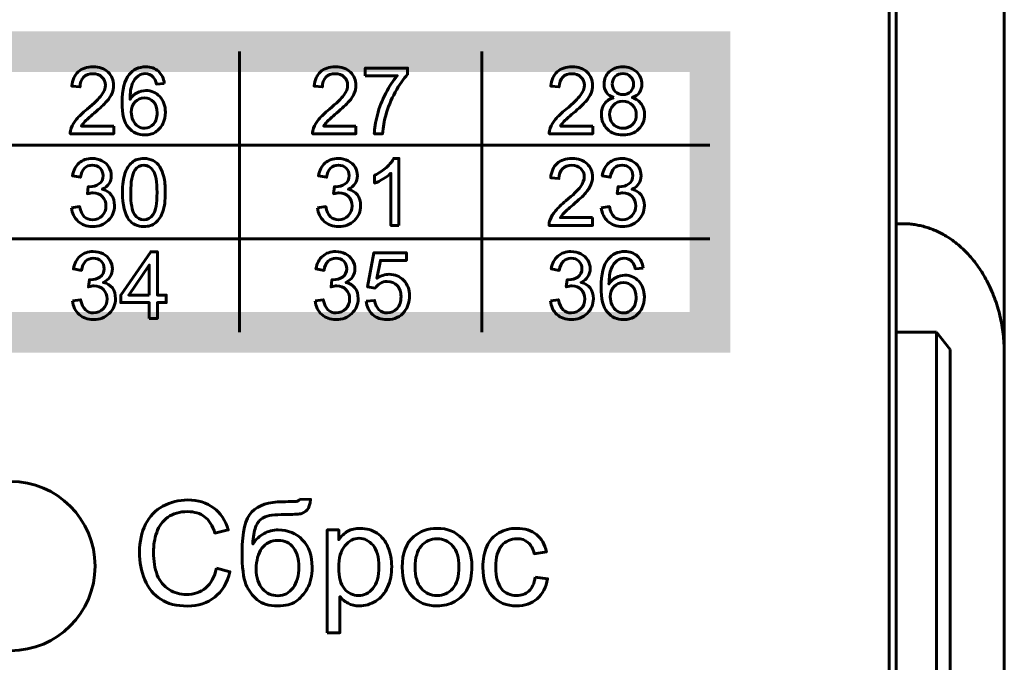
# Model space of a CAD drawing. Header units: millimetres. Extents: x -13 to 39, y -19 to 89.
# Tile 14 of 15: x 24 to 39, y 62 to 71. Entities that reach past the tile are written whole.
import ezdxf

# ---------------------------------------------------------------- set-up
doc = ezdxf.new("R2010")
doc.units = ezdxf.units.MM
doc.linetypes.add('K5LT_BASIC', pattern=[0])

msp = doc.modelspace()

# ---------------------------------------------------------------- linework, layer by layer
at = {"color": 150, "linetype": 'K5LT_BASIC', "lineweight": 60, "true_color": 0x0080ff}
for p, q in [((37.339, 73.038), (37.339, 68.158)), ((38.939, 72.593), (38.939, 66.238)), ((37.239, 49.238), (37.239, 71.638)), ((27.639, 66.554), (27.639, 70.701)), ((31.221, 70.701), (31.221, 66.554)), ((20.69, 69.319), (34.589, 69.319)), ((37.439, 68.158), (37.339, 68.158)), ((37.339, 68.158), (37.339, 66.558)), ((20.69, 67.936), (34.589, 67.936)), ((37.939, 66.558), (37.339, 66.558)), ((37.339, 49.238), (37.339, 66.558)), ((38.139, 66.302), (37.939, 66.558)), ((37.939, 66.558), (37.939, 46.338)), ((38.139, 46.03), (38.139, 66.302)), ((38.939, 61.118), (38.939, 66.238))]:
    msp.add_line(p, q, dxfattribs=at)
at = {"color": 150, "linetype": 'K5LT_BASIC', "true_color": 0x0080ff, "const_width": 0.6}
msp.add_lwpolyline([(20.69, 66.554), (34.589, 66.554), (34.589, 70.701), (20.69, 70.701)], close=True, dxfattribs=at)
at = {"color": 150, "linetype": 'K5LT_BASIC', "lineweight": 60, "true_color": 0x0080ff}
for points, knots in [([(25.779, 69.601), (25.779, 69.601), (25.779, 69.486), (25.779, 69.486), (25.137, 69.486), (25.137, 69.486), (25.136, 69.515), (25.141, 69.543), (25.151, 69.57), (25.167, 69.614), (25.194, 69.658), (25.23, 69.701), (25.266, 69.744), (25.318, 69.793), (25.386, 69.849), (25.491, 69.937), (25.562, 70.007), (25.599, 70.058), (25.637, 70.109), (25.656, 70.158), (25.656, 70.204), (25.656, 70.252), (25.639, 70.292), (25.605, 70.325), (25.571, 70.358), (25.527, 70.374), (25.472, 70.374), (25.415, 70.374), (25.369, 70.357), (25.334, 70.322), (25.3, 70.288), (25.282, 70.239), (25.282, 70.178), (25.282, 70.178), (25.16, 70.19), (25.16, 70.19), (25.168, 70.283), (25.2, 70.353), (25.255, 70.402), (25.309, 70.451), (25.383, 70.475), (25.475, 70.475), (25.568, 70.475), (25.642, 70.449), (25.696, 70.396), (25.75, 70.344), (25.778, 70.279), (25.778, 70.201), (25.778, 70.162), (25.77, 70.123), (25.754, 70.085), (25.738, 70.047), (25.711, 70.006), (25.675, 69.964), (25.638, 69.922), (25.576, 69.864), (25.491, 69.791), (25.42, 69.73), (25.373, 69.689), (25.353, 69.667), (25.333, 69.645), (25.316, 69.623), (25.303, 69.601), (25.303, 69.601), (25.779, 69.601), (25.779, 69.601)], [0, 0, 0, 0, 0.045455, 0.045455, 0.090909, 0.090909, 0.090909, 0.136364, 0.136364, 0.136364, 0.181818, 0.181818, 0.181818, 0.227273, 0.227273, 0.227273, 0.272727, 0.272727, 0.272727, 0.318182, 0.318182, 0.318182, 0.363636, 0.363636, 0.363636, 0.409091, 0.409091, 0.409091, 0.454545, 0.454545, 0.454545, 0.5, 0.5, 0.5, 0.545455, 0.545455, 0.545455, 0.590909, 0.590909, 0.590909, 0.636364, 0.636364, 0.636364, 0.681818, 0.681818, 0.681818, 0.727273, 0.727273, 0.727273, 0.772727, 0.772727, 0.772727, 0.818182, 0.818182, 0.818182, 0.863636, 0.863636, 0.863636, 0.909091, 0.909091, 0.909091, 0.954545, 0.954545, 0.954545, 1, 1, 1, 1]), ([(26.527, 70.23), (26.527, 70.23), (26.409, 70.22), (26.409, 70.22), (26.399, 70.268), (26.383, 70.302), (26.364, 70.324), (26.331, 70.359), (26.291, 70.376), (26.244, 70.376), (26.206, 70.376), (26.172, 70.365), (26.143, 70.343), (26.105, 70.316), (26.076, 70.275), (26.054, 70.222), (26.033, 70.169), (26.021, 70.093), (26.02, 69.994), (26.049, 70.039), (26.084, 70.072), (26.126, 70.093), (26.167, 70.115), (26.211, 70.125), (26.256, 70.125), (26.336, 70.125), (26.403, 70.096), (26.459, 70.036), (26.515, 69.977), (26.543, 69.9), (26.543, 69.806), (26.543, 69.744), (26.53, 69.687), (26.504, 69.634), (26.477, 69.58), (26.442, 69.54), (26.396, 69.512), (26.35, 69.483), (26.298, 69.469), (26.239, 69.469), (26.14, 69.469), (26.059, 69.506), (25.996, 69.58), (25.934, 69.654), (25.902, 69.777), (25.902, 69.947), (25.902, 70.137), (25.937, 70.276), (26.007, 70.362), (26.067, 70.437), (26.149, 70.475), (26.251, 70.475), (26.328, 70.475), (26.39, 70.453), (26.439, 70.41), (26.488, 70.366), (26.517, 70.307), (26.527, 70.23)], [0, 0, 0, 0, 0.052632, 0.052632, 0.052632, 0.105263, 0.105263, 0.105263, 0.157895, 0.157895, 0.157895, 0.210526, 0.210526, 0.210526, 0.263158, 0.263158, 0.263158, 0.315789, 0.315789, 0.315789, 0.368421, 0.368421, 0.368421, 0.421053, 0.421053, 0.421053, 0.473684, 0.473684, 0.473684, 0.526316, 0.526316, 0.526316, 0.578947, 0.578947, 0.578947, 0.631579, 0.631579, 0.631579, 0.684211, 0.684211, 0.684211, 0.736842, 0.736842, 0.736842, 0.789474, 0.789474, 0.789474, 0.842105, 0.842105, 0.842105, 0.894737, 0.894737, 0.894737, 0.947368, 0.947368, 0.947368, 1, 1, 1, 1]), ([(29.359, 69.601), (29.359, 69.601), (29.359, 69.486), (29.359, 69.486), (28.717, 69.486), (28.717, 69.486), (28.716, 69.515), (28.721, 69.543), (28.731, 69.57), (28.748, 69.614), (28.774, 69.658), (28.81, 69.701), (28.847, 69.744), (28.899, 69.793), (28.966, 69.849), (29.071, 69.937), (29.143, 70.007), (29.18, 70.058), (29.217, 70.109), (29.236, 70.158), (29.236, 70.204), (29.236, 70.252), (29.219, 70.292), (29.185, 70.325), (29.151, 70.358), (29.107, 70.374), (29.053, 70.374), (28.995, 70.374), (28.949, 70.357), (28.914, 70.322), (28.88, 70.288), (28.863, 70.239), (28.862, 70.178), (28.862, 70.178), (28.74, 70.19), (28.74, 70.19), (28.749, 70.283), (28.78, 70.353), (28.835, 70.402), (28.89, 70.451), (28.963, 70.475), (29.055, 70.475), (29.148, 70.475), (29.222, 70.449), (29.276, 70.396), (29.331, 70.344), (29.358, 70.279), (29.358, 70.201), (29.358, 70.162), (29.35, 70.123), (29.334, 70.085), (29.318, 70.047), (29.292, 70.006), (29.255, 69.964), (29.218, 69.922), (29.157, 69.864), (29.071, 69.791), (29, 69.73), (28.954, 69.689), (28.933, 69.667), (28.913, 69.645), (28.896, 69.623), (28.883, 69.601), (28.883, 69.601), (29.359, 69.601), (29.359, 69.601)], [0, 0, 0, 0, 0.045455, 0.045455, 0.090909, 0.090909, 0.090909, 0.136364, 0.136364, 0.136364, 0.181818, 0.181818, 0.181818, 0.227273, 0.227273, 0.227273, 0.272727, 0.272727, 0.272727, 0.318182, 0.318182, 0.318182, 0.363636, 0.363636, 0.363636, 0.409091, 0.409091, 0.409091, 0.454545, 0.454545, 0.454545, 0.5, 0.5, 0.5, 0.545455, 0.545455, 0.545455, 0.590909, 0.590909, 0.590909, 0.636364, 0.636364, 0.636364, 0.681818, 0.681818, 0.681818, 0.727273, 0.727273, 0.727273, 0.772727, 0.772727, 0.772727, 0.818182, 0.818182, 0.818182, 0.863636, 0.863636, 0.863636, 0.909091, 0.909091, 0.909091, 0.954545, 0.954545, 0.954545, 1, 1, 1, 1]), ([(29.495, 70.343), (29.495, 70.343), (29.495, 70.458), (29.495, 70.458), (30.122, 70.458), (30.122, 70.458), (30.122, 70.365), (30.122, 70.365), (30.061, 70.298), (29.999, 70.209), (29.939, 70.099), (29.878, 69.988), (29.831, 69.874), (29.798, 69.757), (29.774, 69.674), (29.759, 69.584), (29.752, 69.486), (29.752, 69.486), (29.63, 69.486), (29.63, 69.486), (29.632, 69.563), (29.647, 69.657), (29.675, 69.767), (29.704, 69.877), (29.745, 69.983), (29.798, 70.085), (29.852, 70.187), (29.909, 70.273), (29.969, 70.343), (29.969, 70.343), (29.495, 70.343), (29.495, 70.343)], [0, 0, 0, 0, 0.090909, 0.090909, 0.181818, 0.181818, 0.272727, 0.272727, 0.272727, 0.363636, 0.363636, 0.363636, 0.454545, 0.454545, 0.454545, 0.545455, 0.545455, 0.545455, 0.636364, 0.636364, 0.636364, 0.727273, 0.727273, 0.727273, 0.818182, 0.818182, 0.818182, 0.909091, 0.909091, 0.909091, 1, 1, 1, 1]), ([(32.857, 69.601), (32.857, 69.601), (32.857, 69.486), (32.857, 69.486), (32.215, 69.486), (32.215, 69.486), (32.214, 69.515), (32.219, 69.543), (32.229, 69.57), (32.246, 69.614), (32.272, 69.658), (32.309, 69.701), (32.345, 69.744), (32.397, 69.793), (32.464, 69.849), (32.569, 69.937), (32.641, 70.007), (32.678, 70.058), (32.715, 70.109), (32.734, 70.158), (32.734, 70.204), (32.734, 70.252), (32.717, 70.292), (32.683, 70.325), (32.649, 70.358), (32.605, 70.374), (32.551, 70.374), (32.493, 70.374), (32.447, 70.357), (32.413, 70.322), (32.378, 70.288), (32.361, 70.239), (32.36, 70.178), (32.36, 70.178), (32.238, 70.19), (32.238, 70.19), (32.247, 70.283), (32.278, 70.353), (32.333, 70.402), (32.388, 70.451), (32.461, 70.475), (32.554, 70.475), (32.647, 70.475), (32.72, 70.449), (32.775, 70.396), (32.829, 70.344), (32.856, 70.279), (32.856, 70.201), (32.856, 70.162), (32.848, 70.123), (32.832, 70.085), (32.816, 70.047), (32.79, 70.006), (32.753, 69.964), (32.716, 69.922), (32.655, 69.864), (32.57, 69.791), (32.498, 69.73), (32.452, 69.689), (32.432, 69.667), (32.411, 69.645), (32.395, 69.623), (32.381, 69.601), (32.381, 69.601), (32.857, 69.601), (32.857, 69.601)], [0, 0, 0, 0, 0.045455, 0.045455, 0.090909, 0.090909, 0.090909, 0.136364, 0.136364, 0.136364, 0.181818, 0.181818, 0.181818, 0.227273, 0.227273, 0.227273, 0.272727, 0.272727, 0.272727, 0.318182, 0.318182, 0.318182, 0.363636, 0.363636, 0.363636, 0.409091, 0.409091, 0.409091, 0.454545, 0.454545, 0.454545, 0.5, 0.5, 0.5, 0.545455, 0.545455, 0.545455, 0.590909, 0.590909, 0.590909, 0.636364, 0.636364, 0.636364, 0.681818, 0.681818, 0.681818, 0.727273, 0.727273, 0.727273, 0.772727, 0.772727, 0.772727, 0.818182, 0.818182, 0.818182, 0.863636, 0.863636, 0.863636, 0.909091, 0.909091, 0.909091, 0.954545, 0.954545, 0.954545, 1, 1, 1, 1]), ([(33.17, 70.02), (33.12, 70.038), (33.084, 70.064), (33.06, 70.098), (33.036, 70.133), (33.024, 70.173), (33.024, 70.221), (33.024, 70.293), (33.05, 70.353), (33.1, 70.401), (33.151, 70.45), (33.218, 70.475), (33.302, 70.475), (33.387, 70.475), (33.455, 70.45), (33.558, 70.35), (33.584, 70.289), (33.584, 70.217), (33.584, 70.172), (33.572, 70.132), (33.548, 70.098), (33.525, 70.064), (33.489, 70.038), (33.441, 70.02), (33.501, 70), (33.546, 69.968), (33.577, 69.924), (33.607, 69.881), (33.623, 69.828), (33.623, 69.767), (33.623, 69.683), (33.594, 69.612), (33.535, 69.555), (33.477, 69.498), (33.4, 69.469), (33.209, 69.469), (33.132, 69.498), (33.073, 69.555), (33.014, 69.613), (32.985, 69.685), (32.985, 69.771), (32.985, 69.835), (33.001, 69.888), (33.033, 69.931), (33.065, 69.975), (33.111, 70.004), (33.17, 70.02)], [0, 0, 0, 0, 0.0625, 0.0625, 0.0625, 0.125, 0.125, 0.125, 0.1875, 0.1875, 0.1875, 0.25, 0.25, 0.25, 0.3125, 0.3125, 0.375, 0.375, 0.375, 0.4375, 0.4375, 0.4375, 0.5, 0.5, 0.5, 0.5625, 0.5625, 0.5625, 0.625, 0.625, 0.625, 0.6875, 0.6875, 0.6875, 0.75, 0.75, 0.8125, 0.8125, 0.8125, 0.875, 0.875, 0.875, 0.9375, 0.9375, 0.9375, 1, 1, 1, 1]), ([(33.146, 70.225), (33.146, 70.178), (33.161, 70.14), (33.19, 70.111), (33.219, 70.081), (33.258, 70.066), (33.305, 70.066), (33.352, 70.066), (33.389, 70.081), (33.418, 70.11), (33.447, 70.14), (33.462, 70.176), (33.462, 70.218), (33.462, 70.263), (33.447, 70.3), (33.417, 70.33), (33.387, 70.361), (33.349, 70.376), (33.304, 70.376), (33.258, 70.376), (33.221, 70.361), (33.191, 70.331), (33.161, 70.302), (33.146, 70.266), (33.146, 70.225)], [0, 0, 0, 0, 0.125, 0.125, 0.125, 0.25, 0.25, 0.25, 0.375, 0.375, 0.375, 0.5, 0.5, 0.5, 0.625, 0.625, 0.625, 0.75, 0.75, 0.75, 0.875, 0.875, 0.875, 1, 1, 1, 1]), ([(26.039, 69.805), (26.039, 69.763), (26.048, 69.723), (26.083, 69.647), (26.107, 69.618), (26.138, 69.598), (26.169, 69.578), (26.202, 69.568), (26.237, 69.568), (26.288, 69.568), (26.331, 69.589), (26.367, 69.63), (26.403, 69.671), (26.421, 69.727), (26.421, 69.798), (26.421, 69.866), (26.403, 69.92), (26.368, 69.959), (26.333, 69.998), (26.287, 70.018), (26.233, 70.018), (26.179, 70.018), (26.133, 69.998), (26.095, 69.959), (26.058, 69.92), (26.039, 69.869), (26.039, 69.805)], [0, 0, 0, 0, 0.111111, 0.111111, 0.222222, 0.222222, 0.222222, 0.333333, 0.333333, 0.333333, 0.444444, 0.444444, 0.444444, 0.555556, 0.555556, 0.555556, 0.666667, 0.666667, 0.666667, 0.777778, 0.777778, 0.777778, 0.888889, 0.888889, 0.888889, 1, 1, 1, 1]), ([(33.107, 69.77), (33.107, 69.735), (33.115, 69.702), (33.131, 69.67), (33.146, 69.637), (33.17, 69.612), (33.202, 69.595), (33.234, 69.577), (33.269, 69.568), (33.305, 69.568), (33.362, 69.568), (33.409, 69.587), (33.446, 69.624), (33.483, 69.661), (33.501, 69.708), (33.501, 69.766), (33.501, 69.824), (33.482, 69.872), (33.444, 69.91), (33.407, 69.948), (33.359, 69.967), (33.301, 69.967), (33.245, 69.967), (33.198, 69.948), (33.162, 69.911), (33.125, 69.873), (33.107, 69.826), (33.107, 69.77)], [0, 0, 0, 0, 0.111111, 0.111111, 0.111111, 0.222222, 0.222222, 0.222222, 0.333333, 0.333333, 0.333333, 0.444444, 0.444444, 0.444444, 0.555556, 0.555556, 0.555556, 0.666667, 0.666667, 0.666667, 0.777778, 0.777778, 0.777778, 0.888889, 0.888889, 0.888889, 1, 1, 1, 1]), ([(25.156, 68.394), (25.156, 68.394), (25.275, 68.41), (25.275, 68.41), (25.289, 68.342), (25.312, 68.292), (25.345, 68.262), (25.377, 68.232), (25.417, 68.216), (25.465, 68.216), (25.522, 68.216), (25.569, 68.236), (25.608, 68.276), (25.646, 68.315), (25.665, 68.364), (25.665, 68.422), (25.665, 68.478), (25.647, 68.523), (25.611, 68.56), (25.576, 68.596), (25.53, 68.614), (25.475, 68.614), (25.453, 68.614), (25.425, 68.609), (25.391, 68.6), (25.391, 68.6), (25.404, 68.706), (25.404, 68.706), (25.412, 68.705), (25.419, 68.705), (25.423, 68.705), (25.474, 68.705), (25.52, 68.718), (25.561, 68.745), (25.602, 68.772), (25.622, 68.813), (25.622, 68.869), (25.622, 68.913), (25.607, 68.95), (25.548, 69.008), (25.51, 69.023), (25.463, 69.023), (25.416, 69.023), (25.378, 69.008), (25.347, 68.978), (25.316, 68.948), (25.296, 68.903), (25.287, 68.844), (25.287, 68.844), (25.168, 68.866), (25.168, 68.866), (25.183, 68.947), (25.216, 69.01), (25.267, 69.055), (25.319, 69.099), (25.383, 69.122), (25.46, 69.122), (25.513, 69.122), (25.562, 69.11), (25.606, 69.087), (25.651, 69.064), (25.685, 69.033), (25.708, 68.993), (25.732, 68.953), (25.744, 68.911), (25.744, 68.866), (25.744, 68.824), (25.732, 68.785), (25.71, 68.75), (25.688, 68.716), (25.654, 68.688), (25.61, 68.667), (25.667, 68.654), (25.712, 68.626), (25.744, 68.583), (25.775, 68.541), (25.791, 68.488), (25.791, 68.425), (25.791, 68.339), (25.76, 68.265), (25.699, 68.206), (25.637, 68.146), (25.559, 68.116), (25.464, 68.116), (25.379, 68.116), (25.308, 68.142), (25.252, 68.193), (25.196, 68.245), (25.164, 68.312), (25.156, 68.394)], [0, 0, 0, 0, 0.033333, 0.033333, 0.033333, 0.066667, 0.066667, 0.066667, 0.1, 0.1, 0.1, 0.133333, 0.133333, 0.133333, 0.166667, 0.166667, 0.166667, 0.2, 0.2, 0.2, 0.233333, 0.233333, 0.233333, 0.266667, 0.266667, 0.266667, 0.3, 0.3, 0.3, 0.333333, 0.333333, 0.333333, 0.366667, 0.366667, 0.366667, 0.4, 0.4, 0.4, 0.433333, 0.433333, 0.466667, 0.466667, 0.466667, 0.5, 0.5, 0.5, 0.533333, 0.533333, 0.533333, 0.566667, 0.566667, 0.566667, 0.6, 0.6, 0.6, 0.633333, 0.633333, 0.633333, 0.666667, 0.666667, 0.666667, 0.7, 0.7, 0.7, 0.733333, 0.733333, 0.733333, 0.766667, 0.766667, 0.766667, 0.8, 0.8, 0.8, 0.833333, 0.833333, 0.833333, 0.866667, 0.866667, 0.866667, 0.9, 0.9, 0.9, 0.933333, 0.933333, 0.933333, 0.966667, 0.966667, 0.966667, 1, 1, 1, 1]), ([(25.909, 68.619), (25.909, 68.735), (25.921, 68.829), (25.945, 68.9), (25.968, 68.971), (26.003, 69.026), (26.05, 69.064), (26.096, 69.103), (26.154, 69.122), (26.225, 69.122), (26.277, 69.122), (26.322, 69.111), (26.362, 69.09), (26.401, 69.068), (26.434, 69.038), (26.459, 68.998), (26.484, 68.958), (26.504, 68.909), (26.519, 68.851), (26.533, 68.794), (26.541, 68.716), (26.541, 68.619), (26.541, 68.503), (26.529, 68.409), (26.506, 68.338), (26.482, 68.267), (26.447, 68.212), (26.401, 68.174), (26.355, 68.135), (26.296, 68.116), (26.225, 68.116), (26.132, 68.116), (26.058, 68.15), (26.005, 68.217), (25.941, 68.3), (25.909, 68.434), (25.909, 68.619)], [0, 0, 0, 0, 0.083333, 0.083333, 0.083333, 0.166667, 0.166667, 0.166667, 0.25, 0.25, 0.25, 0.333333, 0.333333, 0.333333, 0.416667, 0.416667, 0.416667, 0.5, 0.5, 0.5, 0.583333, 0.583333, 0.583333, 0.666667, 0.666667, 0.666667, 0.75, 0.75, 0.75, 0.833333, 0.833333, 0.833333, 0.916667, 0.916667, 0.916667, 1, 1, 1, 1]), ([(28.792, 68.394), (28.792, 68.394), (28.912, 68.41), (28.912, 68.41), (28.925, 68.342), (28.948, 68.292), (28.981, 68.262), (29.014, 68.232), (29.054, 68.216), (29.102, 68.216), (29.158, 68.216), (29.206, 68.236), (29.244, 68.276), (29.283, 68.315), (29.302, 68.364), (29.302, 68.422), (29.302, 68.478), (29.284, 68.523), (29.248, 68.56), (29.212, 68.596), (29.167, 68.614), (29.112, 68.614), (29.089, 68.614), (29.061, 68.609), (29.027, 68.6), (29.027, 68.6), (29.041, 68.706), (29.041, 68.706), (29.049, 68.705), (29.055, 68.705), (29.06, 68.705), (29.111, 68.705), (29.156, 68.718), (29.197, 68.745), (29.238, 68.772), (29.258, 68.813), (29.258, 68.869), (29.258, 68.913), (29.243, 68.95), (29.184, 69.008), (29.146, 69.023), (29.099, 69.023), (29.053, 69.023), (29.014, 69.008), (28.983, 68.978), (28.952, 68.948), (28.933, 68.903), (28.924, 68.844), (28.924, 68.844), (28.805, 68.866), (28.805, 68.866), (28.819, 68.947), (28.852, 69.01), (28.904, 69.055), (28.955, 69.099), (29.02, 69.122), (29.097, 69.122), (29.149, 69.122), (29.198, 69.11), (29.243, 69.087), (29.287, 69.064), (29.321, 69.033), (29.345, 68.993), (29.369, 68.953), (29.38, 68.911), (29.38, 68.866), (29.38, 68.824), (29.369, 68.785), (29.347, 68.75), (29.324, 68.716), (29.291, 68.688), (29.247, 68.667), (29.304, 68.654), (29.348, 68.626), (29.38, 68.583), (29.412, 68.541), (29.428, 68.488), (29.428, 68.425), (29.428, 68.339), (29.397, 68.265), (29.335, 68.206), (29.273, 68.146), (29.195, 68.116), (29.101, 68.116), (29.016, 68.116), (28.945, 68.142), (28.889, 68.193), (28.832, 68.245), (28.8, 68.312), (28.792, 68.394)], [0, 0, 0, 0, 0.033333, 0.033333, 0.033333, 0.066667, 0.066667, 0.066667, 0.1, 0.1, 0.1, 0.133333, 0.133333, 0.133333, 0.166667, 0.166667, 0.166667, 0.2, 0.2, 0.2, 0.233333, 0.233333, 0.233333, 0.266667, 0.266667, 0.266667, 0.3, 0.3, 0.3, 0.333333, 0.333333, 0.333333, 0.366667, 0.366667, 0.366667, 0.4, 0.4, 0.4, 0.433333, 0.433333, 0.466667, 0.466667, 0.466667, 0.5, 0.5, 0.5, 0.533333, 0.533333, 0.533333, 0.566667, 0.566667, 0.566667, 0.6, 0.6, 0.6, 0.633333, 0.633333, 0.633333, 0.666667, 0.666667, 0.666667, 0.7, 0.7, 0.7, 0.733333, 0.733333, 0.733333, 0.766667, 0.766667, 0.766667, 0.8, 0.8, 0.8, 0.833333, 0.833333, 0.833333, 0.866667, 0.866667, 0.866667, 0.9, 0.9, 0.9, 0.933333, 0.933333, 0.933333, 0.966667, 0.966667, 0.966667, 1, 1, 1, 1]), ([(29.993, 68.132), (29.993, 68.132), (29.874, 68.132), (29.874, 68.132), (29.874, 68.903), (29.874, 68.903), (29.845, 68.875), (29.807, 68.848), (29.761, 68.82), (29.714, 68.792), (29.672, 68.771), (29.635, 68.758), (29.635, 68.758), (29.635, 68.874), (29.635, 68.874), (29.702, 68.906), (29.76, 68.945), (29.81, 68.99), (29.86, 69.035), (29.895, 69.079), (29.916, 69.122), (29.916, 69.122), (29.993, 69.122), (29.993, 69.122), (29.993, 68.132), (29.993, 68.132)], [0, 0, 0, 0, 0.111111, 0.111111, 0.222222, 0.222222, 0.222222, 0.333333, 0.333333, 0.333333, 0.444444, 0.444444, 0.444444, 0.555556, 0.555556, 0.555556, 0.666667, 0.666667, 0.666667, 0.777778, 0.777778, 0.777778, 0.888889, 0.888889, 1, 1, 1, 1]), ([(32.855, 68.248), (32.855, 68.248), (32.855, 68.132), (32.855, 68.132), (32.213, 68.132), (32.213, 68.132), (32.212, 68.162), (32.217, 68.19), (32.227, 68.217), (32.244, 68.261), (32.27, 68.305), (32.307, 68.348), (32.343, 68.39), (32.395, 68.44), (32.462, 68.496), (32.567, 68.584), (32.639, 68.653), (32.676, 68.705), (32.713, 68.756), (32.732, 68.805), (32.732, 68.851), (32.732, 68.899), (32.715, 68.939), (32.681, 68.972), (32.647, 69.005), (32.603, 69.021), (32.549, 69.021), (32.491, 69.021), (32.445, 69.004), (32.411, 68.969), (32.376, 68.934), (32.359, 68.886), (32.358, 68.824), (32.358, 68.824), (32.236, 68.837), (32.236, 68.837), (32.245, 68.929), (32.276, 69), (32.331, 69.049), (32.386, 69.097), (32.459, 69.122), (32.552, 69.122), (32.645, 69.122), (32.718, 69.096), (32.773, 69.043), (32.827, 68.99), (32.854, 68.925), (32.854, 68.848), (32.854, 68.808), (32.846, 68.77), (32.83, 68.732), (32.814, 68.693), (32.788, 68.653), (32.751, 68.611), (32.714, 68.569), (32.653, 68.511), (32.568, 68.438), (32.496, 68.377), (32.45, 68.335), (32.43, 68.314), (32.409, 68.292), (32.393, 68.27), (32.379, 68.248), (32.379, 68.248), (32.855, 68.248), (32.855, 68.248)], [0, 0, 0, 0, 0.045455, 0.045455, 0.090909, 0.090909, 0.090909, 0.136364, 0.136364, 0.136364, 0.181818, 0.181818, 0.181818, 0.227273, 0.227273, 0.227273, 0.272727, 0.272727, 0.272727, 0.318182, 0.318182, 0.318182, 0.363636, 0.363636, 0.363636, 0.409091, 0.409091, 0.409091, 0.454545, 0.454545, 0.454545, 0.5, 0.5, 0.5, 0.545455, 0.545455, 0.545455, 0.590909, 0.590909, 0.590909, 0.636364, 0.636364, 0.636364, 0.681818, 0.681818, 0.681818, 0.727273, 0.727273, 0.727273, 0.772727, 0.772727, 0.772727, 0.818182, 0.818182, 0.818182, 0.863636, 0.863636, 0.863636, 0.909091, 0.909091, 0.909091, 0.954545, 0.954545, 0.954545, 1, 1, 1, 1]), ([(32.984, 68.394), (32.984, 68.394), (33.104, 68.41), (33.104, 68.41), (33.117, 68.342), (33.14, 68.292), (33.173, 68.262), (33.206, 68.232), (33.246, 68.216), (33.294, 68.216), (33.35, 68.216), (33.398, 68.236), (33.436, 68.276), (33.475, 68.315), (33.494, 68.364), (33.494, 68.422), (33.494, 68.478), (33.476, 68.523), (33.44, 68.56), (33.404, 68.596), (33.359, 68.614), (33.304, 68.614), (33.281, 68.614), (33.253, 68.609), (33.219, 68.6), (33.219, 68.6), (33.233, 68.706), (33.233, 68.706), (33.241, 68.705), (33.247, 68.705), (33.252, 68.705), (33.303, 68.705), (33.348, 68.718), (33.389, 68.745), (33.43, 68.772), (33.45, 68.813), (33.45, 68.869), (33.45, 68.913), (33.435, 68.95), (33.376, 69.008), (33.338, 69.023), (33.291, 69.023), (33.245, 69.023), (33.206, 69.008), (33.175, 68.978), (33.144, 68.948), (33.125, 68.903), (33.116, 68.844), (33.116, 68.844), (32.997, 68.866), (32.997, 68.866), (33.011, 68.947), (33.044, 69.01), (33.096, 69.055), (33.147, 69.099), (33.212, 69.122), (33.289, 69.122), (33.341, 69.122), (33.39, 69.11), (33.435, 69.087), (33.479, 69.064), (33.513, 69.033), (33.537, 68.993), (33.561, 68.953), (33.572, 68.911), (33.572, 68.866), (33.572, 68.824), (33.561, 68.785), (33.539, 68.75), (33.516, 68.716), (33.483, 68.688), (33.439, 68.667), (33.496, 68.654), (33.54, 68.626), (33.572, 68.583), (33.604, 68.541), (33.62, 68.488), (33.62, 68.425), (33.62, 68.339), (33.589, 68.265), (33.527, 68.206), (33.465, 68.146), (33.387, 68.116), (33.293, 68.116), (33.208, 68.116), (33.137, 68.142), (33.081, 68.193), (33.024, 68.245), (32.992, 68.312), (32.984, 68.394)], [0, 0, 0, 0, 0.033333, 0.033333, 0.033333, 0.066667, 0.066667, 0.066667, 0.1, 0.1, 0.1, 0.133333, 0.133333, 0.133333, 0.166667, 0.166667, 0.166667, 0.2, 0.2, 0.2, 0.233333, 0.233333, 0.233333, 0.266667, 0.266667, 0.266667, 0.3, 0.3, 0.3, 0.333333, 0.333333, 0.333333, 0.366667, 0.366667, 0.366667, 0.4, 0.4, 0.4, 0.433333, 0.433333, 0.466667, 0.466667, 0.466667, 0.5, 0.5, 0.5, 0.533333, 0.533333, 0.533333, 0.566667, 0.566667, 0.566667, 0.6, 0.6, 0.6, 0.633333, 0.633333, 0.633333, 0.666667, 0.666667, 0.666667, 0.7, 0.7, 0.7, 0.733333, 0.733333, 0.733333, 0.766667, 0.766667, 0.766667, 0.8, 0.8, 0.8, 0.833333, 0.833333, 0.833333, 0.866667, 0.866667, 0.866667, 0.9, 0.9, 0.9, 0.933333, 0.933333, 0.933333, 0.966667, 0.966667, 0.966667, 1, 1, 1, 1]), ([(26.031, 68.618), (26.031, 68.456), (26.05, 68.348), (26.087, 68.295), (26.124, 68.242), (26.17, 68.215), (26.225, 68.215), (26.279, 68.215), (26.326, 68.242), (26.363, 68.295), (26.4, 68.349), (26.419, 68.456), (26.419, 68.618), (26.419, 68.78), (26.4, 68.888), (26.363, 68.941), (26.326, 68.995), (26.279, 69.021), (26.224, 69.021), (26.169, 69.021), (26.125, 68.998), (26.092, 68.951), (26.051, 68.891), (26.031, 68.78), (26.031, 68.618)], [0, 0, 0, 0, 0.125, 0.125, 0.125, 0.25, 0.25, 0.25, 0.375, 0.375, 0.375, 0.5, 0.5, 0.5, 0.625, 0.625, 0.625, 0.75, 0.75, 0.75, 0.875, 0.875, 0.875, 1, 1, 1, 1]), ([(25.171, 67.019), (25.171, 67.019), (25.29, 67.035), (25.29, 67.035), (25.304, 66.967), (25.327, 66.917), (25.36, 66.887), (25.392, 66.857), (25.432, 66.841), (25.48, 66.841), (25.536, 66.841), (25.584, 66.861), (25.623, 66.901), (25.661, 66.94), (25.68, 66.989), (25.68, 67.047), (25.68, 67.103), (25.662, 67.149), (25.626, 67.185), (25.591, 67.221), (25.545, 67.239), (25.49, 67.239), (25.467, 67.239), (25.439, 67.234), (25.406, 67.225), (25.406, 67.225), (25.419, 67.331), (25.419, 67.331), (25.427, 67.33), (25.434, 67.33), (25.438, 67.33), (25.489, 67.33), (25.535, 67.343), (25.576, 67.37), (25.616, 67.397), (25.637, 67.438), (25.637, 67.494), (25.637, 67.538), (25.622, 67.575), (25.563, 67.633), (25.525, 67.648), (25.478, 67.648), (25.431, 67.648), (25.393, 67.633), (25.362, 67.603), (25.331, 67.573), (25.311, 67.528), (25.302, 67.469), (25.302, 67.469), (25.183, 67.491), (25.183, 67.491), (25.198, 67.572), (25.231, 67.635), (25.282, 67.68), (25.334, 67.725), (25.398, 67.747), (25.475, 67.747), (25.528, 67.747), (25.576, 67.735), (25.621, 67.712), (25.666, 67.689), (25.7, 67.658), (25.723, 67.618), (25.747, 67.578), (25.759, 67.536), (25.759, 67.491), (25.759, 67.449), (25.747, 67.41), (25.725, 67.376), (25.702, 67.341), (25.669, 67.313), (25.625, 67.292), (25.682, 67.279), (25.727, 67.251), (25.759, 67.209), (25.79, 67.166), (25.806, 67.113), (25.806, 67.05), (25.806, 66.964), (25.775, 66.891), (25.713, 66.831), (25.652, 66.771), (25.574, 66.741), (25.479, 66.741), (25.394, 66.741), (25.323, 66.767), (25.267, 66.819), (25.211, 66.87), (25.179, 66.937), (25.171, 67.019)], [0, 0, 0, 0, 0.033333, 0.033333, 0.033333, 0.066667, 0.066667, 0.066667, 0.1, 0.1, 0.1, 0.133333, 0.133333, 0.133333, 0.166667, 0.166667, 0.166667, 0.2, 0.2, 0.2, 0.233333, 0.233333, 0.233333, 0.266667, 0.266667, 0.266667, 0.3, 0.3, 0.3, 0.333333, 0.333333, 0.333333, 0.366667, 0.366667, 0.366667, 0.4, 0.4, 0.4, 0.433333, 0.433333, 0.466667, 0.466667, 0.466667, 0.5, 0.5, 0.5, 0.533333, 0.533333, 0.533333, 0.566667, 0.566667, 0.566667, 0.6, 0.6, 0.6, 0.633333, 0.633333, 0.633333, 0.666667, 0.666667, 0.666667, 0.7, 0.7, 0.7, 0.733333, 0.733333, 0.733333, 0.766667, 0.766667, 0.766667, 0.8, 0.8, 0.8, 0.833333, 0.833333, 0.833333, 0.866667, 0.866667, 0.866667, 0.9, 0.9, 0.9, 0.933333, 0.933333, 0.933333, 0.966667, 0.966667, 0.966667, 1, 1, 1, 1]), ([(26.305, 66.758), (26.305, 66.758), (26.305, 66.993), (26.305, 66.993), (25.884, 66.993), (25.884, 66.993), (25.884, 67.104), (25.884, 67.104), (26.326, 67.743), (26.326, 67.743), (26.424, 67.743), (26.424, 67.743), (26.424, 67.104), (26.424, 67.104), (26.555, 67.104), (26.555, 67.104), (26.555, 66.993), (26.555, 66.993), (26.424, 66.993), (26.424, 66.993), (26.424, 66.758), (26.424, 66.758), (26.305, 66.758), (26.305, 66.758)], [0, 0, 0, 0, 0.090909, 0.090909, 0.181818, 0.181818, 0.272727, 0.272727, 0.363636, 0.363636, 0.454545, 0.454545, 0.545455, 0.545455, 0.636364, 0.636364, 0.727273, 0.727273, 0.818182, 0.818182, 0.909091, 0.909091, 1, 1, 1, 1]), ([(28.756, 67.019), (28.756, 67.019), (28.875, 67.035), (28.875, 67.035), (28.889, 66.967), (28.912, 66.917), (28.945, 66.887), (28.977, 66.857), (29.017, 66.841), (29.065, 66.841), (29.121, 66.841), (29.169, 66.861), (29.208, 66.901), (29.246, 66.94), (29.265, 66.989), (29.265, 67.047), (29.265, 67.103), (29.247, 67.149), (29.211, 67.185), (29.176, 67.221), (29.13, 67.239), (29.075, 67.239), (29.052, 67.239), (29.024, 67.234), (28.991, 67.225), (28.991, 67.225), (29.004, 67.331), (29.004, 67.331), (29.012, 67.33), (29.019, 67.33), (29.023, 67.33), (29.074, 67.33), (29.12, 67.343), (29.161, 67.37), (29.201, 67.397), (29.222, 67.438), (29.222, 67.494), (29.222, 67.538), (29.207, 67.575), (29.148, 67.633), (29.11, 67.648), (29.063, 67.648), (29.016, 67.648), (28.978, 67.633), (28.947, 67.603), (28.916, 67.573), (28.896, 67.528), (28.887, 67.469), (28.887, 67.469), (28.768, 67.491), (28.768, 67.491), (28.783, 67.572), (28.816, 67.635), (28.867, 67.68), (28.919, 67.725), (28.983, 67.747), (29.06, 67.747), (29.113, 67.747), (29.161, 67.735), (29.206, 67.712), (29.251, 67.689), (29.285, 67.658), (29.308, 67.618), (29.332, 67.578), (29.344, 67.536), (29.344, 67.491), (29.344, 67.449), (29.332, 67.41), (29.31, 67.376), (29.287, 67.341), (29.254, 67.313), (29.21, 67.292), (29.267, 67.279), (29.312, 67.251), (29.344, 67.209), (29.375, 67.166), (29.391, 67.113), (29.391, 67.05), (29.391, 66.964), (29.36, 66.891), (29.298, 66.831), (29.237, 66.771), (29.159, 66.741), (29.064, 66.741), (28.979, 66.741), (28.908, 66.767), (28.852, 66.819), (28.796, 66.87), (28.764, 66.937), (28.756, 67.019)], [0, 0, 0, 0, 0.033333, 0.033333, 0.033333, 0.066667, 0.066667, 0.066667, 0.1, 0.1, 0.1, 0.133333, 0.133333, 0.133333, 0.166667, 0.166667, 0.166667, 0.2, 0.2, 0.2, 0.233333, 0.233333, 0.233333, 0.266667, 0.266667, 0.266667, 0.3, 0.3, 0.3, 0.333333, 0.333333, 0.333333, 0.366667, 0.366667, 0.366667, 0.4, 0.4, 0.4, 0.433333, 0.433333, 0.466667, 0.466667, 0.466667, 0.5, 0.5, 0.5, 0.533333, 0.533333, 0.533333, 0.566667, 0.566667, 0.566667, 0.6, 0.6, 0.6, 0.633333, 0.633333, 0.633333, 0.666667, 0.666667, 0.666667, 0.7, 0.7, 0.7, 0.733333, 0.733333, 0.733333, 0.766667, 0.766667, 0.766667, 0.8, 0.8, 0.8, 0.833333, 0.833333, 0.833333, 0.866667, 0.866667, 0.866667, 0.9, 0.9, 0.9, 0.933333, 0.933333, 0.933333, 0.966667, 0.966667, 0.966667, 1, 1, 1, 1]), ([(29.509, 67.016), (29.509, 67.016), (29.634, 67.026), (29.634, 67.026), (29.643, 66.964), (29.664, 66.918), (29.698, 66.887), (29.731, 66.856), (29.772, 66.84), (29.82, 66.84), (29.878, 66.84), (29.927, 66.862), (29.966, 66.906), (30.006, 66.95), (30.025, 67.008), (30.025, 67.081), (30.025, 67.15), (30.007, 67.204), (29.969, 67.244), (29.931, 67.284), (29.881, 67.304), (29.819, 67.304), (29.781, 67.304), (29.746, 67.295), (29.715, 67.277), (29.685, 67.259), (29.661, 67.236), (29.643, 67.207), (29.643, 67.207), (29.531, 67.224), (29.531, 67.224), (29.624, 67.73), (29.624, 67.73), (30.105, 67.73), (30.105, 67.73), (30.105, 67.615), (30.105, 67.615), (29.719, 67.615), (29.719, 67.615), (29.668, 67.349), (29.668, 67.349), (29.726, 67.39), (29.787, 67.411), (29.85, 67.411), (29.935, 67.411), (30.006, 67.381), (30.122, 67.262), (30.151, 67.185), (30.151, 67.092), (30.151, 67.003), (30.126, 66.926), (30.075, 66.861), (30.013, 66.781), (29.928, 66.741), (29.82, 66.741), (29.732, 66.741), (29.66, 66.766), (29.549, 66.867), (29.517, 66.933), (29.509, 67.016)], [0, 0, 0, 0, 0.045455, 0.045455, 0.045455, 0.090909, 0.090909, 0.090909, 0.136364, 0.136364, 0.136364, 0.181818, 0.181818, 0.181818, 0.227273, 0.227273, 0.227273, 0.272727, 0.272727, 0.272727, 0.318182, 0.318182, 0.318182, 0.363636, 0.363636, 0.363636, 0.409091, 0.409091, 0.409091, 0.454545, 0.454545, 0.5, 0.5, 0.545455, 0.545455, 0.590909, 0.590909, 0.636364, 0.636364, 0.681818, 0.681818, 0.681818, 0.727273, 0.727273, 0.727273, 0.772727, 0.772727, 0.818182, 0.818182, 0.818182, 0.863636, 0.863636, 0.863636, 0.909091, 0.909091, 0.909091, 0.954545, 0.954545, 1, 1, 1, 1]), ([(32.232, 67.019), (32.232, 67.019), (32.351, 67.035), (32.351, 67.035), (32.365, 66.967), (32.388, 66.917), (32.42, 66.887), (32.453, 66.857), (32.493, 66.841), (32.541, 66.841), (32.597, 66.841), (32.645, 66.861), (32.683, 66.901), (32.722, 66.94), (32.741, 66.989), (32.741, 67.047), (32.741, 67.103), (32.723, 67.149), (32.687, 67.185), (32.652, 67.221), (32.606, 67.239), (32.551, 67.239), (32.528, 67.239), (32.5, 67.234), (32.467, 67.225), (32.467, 67.225), (32.48, 67.331), (32.48, 67.331), (32.488, 67.33), (32.494, 67.33), (32.499, 67.33), (32.55, 67.33), (32.596, 67.343), (32.637, 67.37), (32.677, 67.397), (32.698, 67.438), (32.698, 67.494), (32.698, 67.538), (32.683, 67.575), (32.623, 67.633), (32.585, 67.648), (32.539, 67.648), (32.492, 67.648), (32.454, 67.633), (32.423, 67.603), (32.392, 67.573), (32.372, 67.528), (32.363, 67.469), (32.363, 67.469), (32.244, 67.491), (32.244, 67.491), (32.258, 67.572), (32.291, 67.635), (32.343, 67.68), (32.395, 67.725), (32.459, 67.747), (32.536, 67.747), (32.588, 67.747), (32.637, 67.735), (32.682, 67.712), (32.726, 67.689), (32.761, 67.658), (32.784, 67.618), (32.808, 67.578), (32.819, 67.536), (32.819, 67.491), (32.819, 67.449), (32.808, 67.41), (32.786, 67.376), (32.763, 67.341), (32.73, 67.313), (32.686, 67.292), (32.743, 67.279), (32.788, 67.251), (32.819, 67.209), (32.851, 67.166), (32.867, 67.113), (32.867, 67.05), (32.867, 66.964), (32.836, 66.891), (32.774, 66.831), (32.712, 66.771), (32.634, 66.741), (32.54, 66.741), (32.455, 66.741), (32.384, 66.767), (32.328, 66.819), (32.272, 66.87), (32.239, 66.937), (32.232, 67.019)], [0, 0, 0, 0, 0.033333, 0.033333, 0.033333, 0.066667, 0.066667, 0.066667, 0.1, 0.1, 0.1, 0.133333, 0.133333, 0.133333, 0.166667, 0.166667, 0.166667, 0.2, 0.2, 0.2, 0.233333, 0.233333, 0.233333, 0.266667, 0.266667, 0.266667, 0.3, 0.3, 0.3, 0.333333, 0.333333, 0.333333, 0.366667, 0.366667, 0.366667, 0.4, 0.4, 0.4, 0.433333, 0.433333, 0.466667, 0.466667, 0.466667, 0.5, 0.5, 0.5, 0.533333, 0.533333, 0.533333, 0.566667, 0.566667, 0.566667, 0.6, 0.6, 0.6, 0.633333, 0.633333, 0.633333, 0.666667, 0.666667, 0.666667, 0.7, 0.7, 0.7, 0.733333, 0.733333, 0.733333, 0.766667, 0.766667, 0.766667, 0.8, 0.8, 0.8, 0.833333, 0.833333, 0.833333, 0.866667, 0.866667, 0.866667, 0.9, 0.9, 0.9, 0.933333, 0.933333, 0.933333, 0.966667, 0.966667, 0.966667, 1, 1, 1, 1]), ([(33.604, 67.502), (33.604, 67.502), (33.486, 67.492), (33.486, 67.492), (33.476, 67.54), (33.46, 67.574), (33.441, 67.596), (33.409, 67.63), (33.369, 67.648), (33.321, 67.648), (33.283, 67.648), (33.249, 67.637), (33.22, 67.615), (33.183, 67.588), (33.153, 67.547), (33.131, 67.494), (33.11, 67.441), (33.098, 67.365), (33.097, 67.266), (33.126, 67.311), (33.161, 67.344), (33.203, 67.365), (33.244, 67.387), (33.288, 67.397), (33.333, 67.397), (33.413, 67.397), (33.481, 67.367), (33.537, 67.308), (33.592, 67.249), (33.62, 67.172), (33.62, 67.078), (33.62, 67.016), (33.607, 66.959), (33.581, 66.905), (33.555, 66.852), (33.519, 66.812), (33.473, 66.783), (33.427, 66.755), (33.375, 66.741), (33.316, 66.741), (33.217, 66.741), (33.136, 66.778), (33.074, 66.852), (33.011, 66.926), (32.98, 67.049), (32.98, 67.219), (32.98, 67.409), (33.014, 67.547), (33.084, 67.634), (33.144, 67.709), (33.226, 67.747), (33.328, 67.747), (33.405, 67.747), (33.467, 67.725), (33.516, 67.682), (33.565, 67.638), (33.594, 67.578), (33.604, 67.502)], [0, 0, 0, 0, 0.052632, 0.052632, 0.052632, 0.105263, 0.105263, 0.105263, 0.157895, 0.157895, 0.157895, 0.210526, 0.210526, 0.210526, 0.263158, 0.263158, 0.263158, 0.315789, 0.315789, 0.315789, 0.368421, 0.368421, 0.368421, 0.421053, 0.421053, 0.421053, 0.473684, 0.473684, 0.473684, 0.526316, 0.526316, 0.526316, 0.578947, 0.578947, 0.578947, 0.631579, 0.631579, 0.631579, 0.684211, 0.684211, 0.684211, 0.736842, 0.736842, 0.736842, 0.789474, 0.789474, 0.789474, 0.842105, 0.842105, 0.842105, 0.894737, 0.894737, 0.894737, 0.947368, 0.947368, 0.947368, 1, 1, 1, 1]), ([(26.305, 67.104), (26.305, 67.104), (26.305, 67.547), (26.305, 67.547), (26.001, 67.104), (26.001, 67.104), (26.305, 67.104), (26.305, 67.104)], [0, 0, 0, 0, 0.333333, 0.333333, 0.666667, 0.666667, 1, 1, 1, 1]), ([(33.116, 67.077), (33.116, 67.035), (33.125, 66.995), (33.16, 66.919), (33.184, 66.89), (33.215, 66.87), (33.246, 66.85), (33.279, 66.84), (33.314, 66.84), (33.365, 66.84), (33.409, 66.861), (33.444, 66.902), (33.48, 66.943), (33.498, 66.999), (33.498, 67.07), (33.498, 67.138), (33.481, 67.192), (33.445, 67.231), (33.41, 67.27), (33.364, 67.29), (33.31, 67.29), (33.256, 67.29), (33.21, 67.27), (33.173, 67.231), (33.135, 67.192), (33.116, 67.14), (33.116, 67.077)], [0, 0, 0, 0, 0.111111, 0.111111, 0.222222, 0.222222, 0.222222, 0.333333, 0.333333, 0.333333, 0.444444, 0.444444, 0.444444, 0.555556, 0.555556, 0.555556, 0.666667, 0.666667, 0.666667, 0.777778, 0.777778, 0.777778, 0.888889, 0.888889, 0.888889, 1, 1, 1, 1]), ([(25.504, 63.101), (25.504, 63.792), (24.944, 64.351), (23.563, 64.351), (23.003, 63.792), (23.003, 62.411), (23.563, 61.851), (24.944, 61.851), (25.504, 62.411), (25.504, 63.101)], [0, 0, 0, 0, 0.25, 0.25, 0.5, 0.5, 0.75, 0.75, 1, 1, 1, 1]), ([(27.296, 63.068), (27.296, 63.068), (27.497, 63.017), (27.497, 63.017), (27.455, 62.852), (27.38, 62.727), (27.271, 62.64), (27.162, 62.554), (27.029, 62.511), (26.871, 62.511), (26.708, 62.511), (26.575, 62.544), (26.473, 62.61), (26.371, 62.677), (26.293, 62.773), (26.24, 62.899), (26.186, 63.025), (26.16, 63.16), (26.16, 63.305), (26.16, 63.463), (26.19, 63.6), (26.25, 63.718), (26.31, 63.835), (26.396, 63.925), (26.507, 63.986), (26.618, 64.047), (26.741, 64.077), (26.874, 64.077), (27.026, 64.077), (27.153, 64.038), (27.256, 63.961), (27.36, 63.884), (27.431, 63.776), (27.472, 63.636), (27.472, 63.636), (27.275, 63.589), (27.275, 63.589), (27.24, 63.699), (27.189, 63.78), (27.122, 63.83), (27.056, 63.88), (26.972, 63.905), (26.871, 63.905), (26.754, 63.905), (26.657, 63.878), (26.501, 63.766), (26.446, 63.691), (26.415, 63.597), (26.383, 63.503), (26.367, 63.406), (26.367, 63.306), (26.367, 63.177), (26.386, 63.065), (26.423, 62.969), (26.461, 62.873), (26.519, 62.801), (26.677, 62.706), (26.762, 62.682), (26.854, 62.682), (26.967, 62.682), (27.061, 62.714), (27.139, 62.779), (27.216, 62.844), (27.269, 62.94), (27.296, 63.068)], [0, 0, 0, 0, 0.045455, 0.045455, 0.045455, 0.090909, 0.090909, 0.090909, 0.136364, 0.136364, 0.136364, 0.181818, 0.181818, 0.181818, 0.227273, 0.227273, 0.227273, 0.272727, 0.272727, 0.272727, 0.318182, 0.318182, 0.318182, 0.363636, 0.363636, 0.363636, 0.409091, 0.409091, 0.409091, 0.454545, 0.454545, 0.454545, 0.5, 0.5, 0.5, 0.545455, 0.545455, 0.545455, 0.590909, 0.590909, 0.590909, 0.636364, 0.636364, 0.636364, 0.681818, 0.681818, 0.727273, 0.727273, 0.727273, 0.772727, 0.772727, 0.772727, 0.818182, 0.818182, 0.818182, 0.863636, 0.863636, 0.909091, 0.909091, 0.909091, 0.954545, 0.954545, 0.954545, 1, 1, 1, 1]), ([(28.522, 64.087), (28.522, 64.087), (28.687, 64.085), (28.687, 64.085), (28.68, 64.012), (28.663, 63.96), (28.638, 63.931), (28.613, 63.902), (28.581, 63.884), (28.542, 63.875), (28.502, 63.867), (28.425, 63.863), (28.309, 63.863), (28.156, 63.863), (28.052, 63.848), (27.996, 63.819), (27.941, 63.789), (27.9, 63.742), (27.876, 63.677), (27.852, 63.612), (27.838, 63.528), (27.835, 63.425), (27.882, 63.495), (27.937, 63.547), (28, 63.582), (28.062, 63.617), (28.133, 63.635), (28.211, 63.635), (28.355, 63.635), (28.475, 63.585), (28.569, 63.486), (28.663, 63.388), (28.711, 63.254), (28.711, 63.085), (28.711, 62.957), (28.687, 62.852), (28.639, 62.77), (28.592, 62.688), (28.535, 62.624), (28.47, 62.58), (28.405, 62.535), (28.316, 62.513), (28.204, 62.513), (28.074, 62.513), (27.972, 62.542), (27.828, 62.662), (27.772, 62.738), (27.733, 62.831), (27.695, 62.923), (27.676, 63.085), (27.676, 63.316), (27.676, 63.605), (27.725, 63.8), (27.822, 63.901), (27.92, 64.001), (28.071, 64.052), (28.274, 64.052), (28.401, 64.052), (28.472, 64.054), (28.489, 64.058), (28.506, 64.062), (28.517, 64.072), (28.522, 64.087)], [0, 0, 0, 0, 0.047619, 0.047619, 0.047619, 0.095238, 0.095238, 0.095238, 0.142857, 0.142857, 0.142857, 0.190476, 0.190476, 0.190476, 0.238095, 0.238095, 0.238095, 0.285714, 0.285714, 0.285714, 0.333333, 0.333333, 0.333333, 0.380952, 0.380952, 0.380952, 0.428571, 0.428571, 0.428571, 0.47619, 0.47619, 0.47619, 0.52381, 0.52381, 0.52381, 0.571429, 0.571429, 0.571429, 0.619048, 0.619048, 0.619048, 0.666667, 0.666667, 0.666667, 0.714286, 0.714286, 0.761905, 0.761905, 0.761905, 0.809524, 0.809524, 0.809524, 0.857143, 0.857143, 0.857143, 0.904762, 0.904762, 0.904762, 0.952381, 0.952381, 0.952381, 1, 1, 1, 1]), ([(28.935, 62.115), (28.935, 62.115), (28.935, 63.635), (28.935, 63.635), (29.104, 63.635), (29.104, 63.635), (29.104, 63.49), (29.104, 63.49), (29.144, 63.546), (29.189, 63.588), (29.239, 63.616), (29.29, 63.644), (29.351, 63.658), (29.422, 63.658), (29.516, 63.658), (29.599, 63.634), (29.67, 63.585), (29.742, 63.538), (29.796, 63.469), (29.832, 63.382), (29.869, 63.294), (29.887, 63.198), (29.887, 63.093), (29.887, 62.982), (29.867, 62.881), (29.827, 62.791), (29.787, 62.701), (29.728, 62.632), (29.651, 62.584), (29.575, 62.537), (29.494, 62.513), (29.409, 62.513), (29.347, 62.513), (29.291, 62.526), (29.242, 62.552), (29.193, 62.578), (29.153, 62.611), (29.121, 62.651), (29.121, 62.651), (29.121, 62.115), (29.121, 62.115), (28.935, 62.115), (28.935, 62.115)], [0, 0, 0, 0, 0.066667, 0.066667, 0.133333, 0.133333, 0.2, 0.2, 0.2, 0.266667, 0.266667, 0.266667, 0.333333, 0.333333, 0.333333, 0.4, 0.4, 0.4, 0.466667, 0.466667, 0.466667, 0.533333, 0.533333, 0.533333, 0.6, 0.6, 0.6, 0.666667, 0.666667, 0.666667, 0.733333, 0.733333, 0.733333, 0.8, 0.8, 0.8, 0.866667, 0.866667, 0.866667, 0.933333, 0.933333, 1, 1, 1, 1]), ([(30.042, 63.085), (30.042, 63.288), (30.098, 63.438), (30.212, 63.536), (30.306, 63.617), (30.421, 63.658), (30.557, 63.658), (30.708, 63.658), (30.831, 63.608), (30.927, 63.51), (31.023, 63.411), (31.071, 63.275), (31.071, 63.101), (31.071, 62.96), (31.05, 62.849), (31.007, 62.768), (30.965, 62.687), (30.903, 62.624), (30.822, 62.58), (30.741, 62.535), (30.653, 62.513), (30.557, 62.513), (30.403, 62.513), (30.279, 62.562), (30.089, 62.759), (30.042, 62.9), (30.042, 63.085)], [0, 0, 0, 0, 0.111111, 0.111111, 0.111111, 0.222222, 0.222222, 0.222222, 0.333333, 0.333333, 0.333333, 0.444444, 0.444444, 0.444444, 0.555556, 0.555556, 0.555556, 0.666667, 0.666667, 0.666667, 0.777778, 0.777778, 0.777778, 0.888889, 0.888889, 1, 1, 1, 1]), ([(32.007, 62.938), (32.007, 62.938), (32.189, 62.913), (32.189, 62.913), (32.169, 62.787), (32.118, 62.69), (31.953, 62.548), (31.852, 62.513), (31.733, 62.513), (31.583, 62.513), (31.462, 62.562), (31.371, 62.66), (31.28, 62.758), (31.234, 62.898), (31.234, 63.081), (31.234, 63.2), (31.254, 63.303), (31.293, 63.392), (31.332, 63.48), (31.392, 63.547), (31.472, 63.591), (31.552, 63.636), (31.639, 63.658), (31.734, 63.658), (31.853, 63.658), (31.951, 63.628), (32.026, 63.567), (32.102, 63.507), (32.151, 63.421), (32.172, 63.311), (32.172, 63.311), (31.992, 63.283), (31.992, 63.283), (31.975, 63.357), (31.944, 63.412), (31.9, 63.45), (31.856, 63.487), (31.803, 63.505), (31.741, 63.505), (31.647, 63.505), (31.571, 63.472), (31.512, 63.405), (31.454, 63.337), (31.425, 63.232), (31.425, 63.086), (31.425, 62.939), (31.453, 62.832), (31.509, 62.765), (31.566, 62.699), (31.64, 62.665), (31.73, 62.665), (31.804, 62.665), (31.865, 62.687), (31.913, 62.732), (31.963, 62.777), (31.994, 62.845), (32.007, 62.938)], [0, 0, 0, 0, 0.052632, 0.052632, 0.052632, 0.105263, 0.105263, 0.157895, 0.157895, 0.157895, 0.210526, 0.210526, 0.210526, 0.263158, 0.263158, 0.263158, 0.315789, 0.315789, 0.315789, 0.368421, 0.368421, 0.368421, 0.421053, 0.421053, 0.421053, 0.473684, 0.473684, 0.473684, 0.526316, 0.526316, 0.526316, 0.578947, 0.578947, 0.578947, 0.631579, 0.631579, 0.631579, 0.684211, 0.684211, 0.684211, 0.736842, 0.736842, 0.736842, 0.789474, 0.789474, 0.789474, 0.842105, 0.842105, 0.842105, 0.894737, 0.894737, 0.894737, 0.947368, 0.947368, 0.947368, 1, 1, 1, 1]), ([(28.516, 63.09), (28.516, 63.204), (28.489, 63.298), (28.381, 63.444), (28.305, 63.48), (28.206, 63.48), (28.104, 63.48), (28.024, 63.442), (27.969, 63.364), (27.913, 63.287), (27.885, 63.185), (27.885, 63.056), (27.885, 62.929), (27.916, 62.832), (27.978, 62.764), (28.039, 62.697), (28.115, 62.663), (28.205, 62.663), (28.298, 62.663), (28.372, 62.702), (28.43, 62.78), (28.487, 62.858), (28.516, 62.961), (28.516, 63.09)], [0, 0, 0, 0, 0.125, 0.125, 0.25, 0.25, 0.25, 0.375, 0.375, 0.375, 0.5, 0.5, 0.5, 0.625, 0.625, 0.625, 0.75, 0.75, 0.75, 0.875, 0.875, 0.875, 1, 1, 1, 1]), ([(29.104, 63.079), (29.104, 62.938), (29.133, 62.834), (29.189, 62.766), (29.247, 62.699), (29.316, 62.665), (29.397, 62.665), (29.479, 62.665), (29.55, 62.7), (29.608, 62.77), (29.667, 62.84), (29.697, 62.948), (29.697, 63.094), (29.697, 63.234), (29.668, 63.338), (29.553, 63.477), (29.485, 63.512), (29.405, 63.512), (29.326, 63.512), (29.256, 63.475), (29.195, 63.401), (29.134, 63.327), (29.104, 63.22), (29.104, 63.079)], [0, 0, 0, 0, 0.125, 0.125, 0.125, 0.25, 0.25, 0.25, 0.375, 0.375, 0.375, 0.5, 0.5, 0.5, 0.625, 0.625, 0.75, 0.75, 0.75, 0.875, 0.875, 0.875, 1, 1, 1, 1]), ([(30.233, 63.085), (30.233, 62.944), (30.263, 62.839), (30.325, 62.77), (30.386, 62.7), (30.464, 62.665), (30.557, 62.665), (30.649, 62.665), (30.726, 62.7), (30.788, 62.77), (30.85, 62.84), (30.88, 62.947), (30.88, 63.091), (30.88, 63.226), (30.849, 63.329), (30.787, 63.399), (30.726, 63.468), (30.649, 63.503), (30.557, 63.503), (30.464, 63.503), (30.386, 63.469), (30.325, 63.399), (30.263, 63.33), (30.233, 63.225), (30.233, 63.085)], [0, 0, 0, 0, 0.125, 0.125, 0.125, 0.25, 0.25, 0.25, 0.375, 0.375, 0.375, 0.5, 0.5, 0.5, 0.625, 0.625, 0.625, 0.75, 0.75, 0.75, 0.875, 0.875, 0.875, 1, 1, 1, 1])]:
    msp.add_open_spline(points, degree=3, knots=knots, dxfattribs=at)
msp.add_rational_spline([(37.439, 68.158), (38.317, 68.158), (38.939, 67.363), (38.939, 66.238)], [1, 0.804737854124, 0.804737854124, 1], degree=3, dxfattribs=at)

doc.saveas('drawing.dxf')
